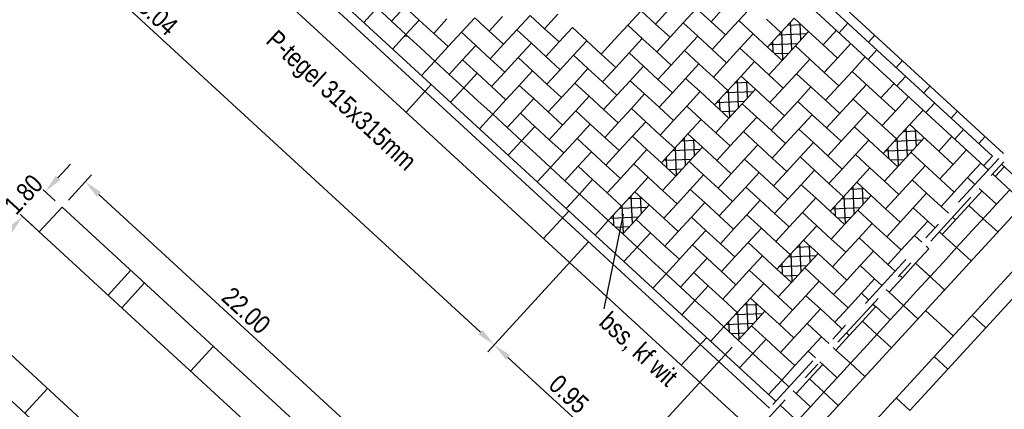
# Model space of a CAD drawing. Header units: metres. Extents: x 111546 to 149831, y 498798 to 507863.
# Tile 132 of 256: x 113053.35 to 113058.62, y 500901.14 to 500903.22. Entities that reach past the tile are written whole.
import ezdxf

# ---------------------------------------------------------------- set-up
doc = ezdxf.new("R2010")
doc.units = ezdxf.units.M
doc.linetypes.add('DASHDOT', pattern=[25.4, 12.7, -6.35, 0, -6.35])
doc.linetypes.add('HIDDEN', pattern=[9.525, 6.35, -3.175])
for name, color, linetype in [('0-aanduiding', 3, 'Continuous'), ('0-grenslijn', 3, 'DASHDOT'), ('0-maatvoering', 3, 'Continuous'), ('3-arcering witte steen', 3, 'Continuous'), ('3-boomkrans', 3, 'Continuous'), ('3-opsluiting', 2, 'Continuous'), ('3-steen', 3, 'Continuous'), ('3-verharding', 2, 'Continuous')]:
    doc.layers.add(name, color=color, linetype=linetype)
doc.layers.add('0-hulplijn', color=6, linetype='Continuous', plot=False)
doc.styles.add('Stempel', font='arial.ttf')
doc.styles.add('Zaanstad', font='ARIALN.TTF')
doc.styles.add('Zaanstad 1-200 1.8mm', font='ARIALN.TTF', dxfattribs={"height": 0.36})
doc.dimstyles.new('1-50', dxfattribs={"dimtxt": 0.1, "dimasz": 0.1, "dimexe": 0.05, "dimexo": 0.05, "dimgap": 0.025, "dimtad": 1, "dimzin": 0, "dimdsep": 46, "dimtxsty": 'Zaanstad', "dimcen": 0, "dimclrd": 256, "dimclre": 256, "dimclrt": 256, "dimadec": 0, "dimazin": 0, "dimtfac": 1, "dimtofl": 0, "dimtmove": 0, "dimatfit": 3, "dimfxl": 1, "dimtfill": 1, "dimtolj": 1, "dimtzin": 0, "dimlwd": -1, "dimlwe": -1, "dimarcsym": 0})

# ---------------------------------------------------------------- blocks, each defined once
blk = doc.blocks.new('*D622')
at = {"layer": '0-maatvoering', "transparency": 16777216}
for p, q in [((113052.6809, 500905.4406), (113052.1418, 500904.8541)), ((113052.2492, 500904.8232), (113055.8127, 500901.548)), ((113056.3916, 500902.0301), (113055.8525, 500901.4436))]:
    blk.add_line(p, q, dxfattribs=at)
for points in [[(113052.2605, 500904.8355), (113052.2379, 500904.811), (113052.1756, 500904.8909)], [(113055.824, 500901.5603), (113055.8015, 500901.5358), (113055.8864, 500901.4804)]]:
    blk.add_solid(points, dxfattribs=at)
at = {"layer": 'Defpoints', "color": 0, "transparency": 16777216}
for p in [(113052.7147, 500905.4775), (113056.4255, 500902.0669), (113055.8864, 500901.4804)]:
    blk.add_point(p, dxfattribs=at)
at = {"layer": '0-maatvoering', "transparency": 16777216, "insert": (113054.0867, 500903.2378), "char_height": 0.1, "attachment_point": 5, "rotation": 317.4144, "style": 'Zaanstad', "bg_fill": 3, "box_fill_scale": 1.1, "bg_fill_color": 9, "bg_fill_true_color": 13158600, "bg_fill_transparency": 0}
blk.add_mtext('\\A1;5.04', dxfattribs=at)
blk = doc.blocks.new('*D623')
at = {"layer": '0-maatvoering', "transparency": 16777216}
for p, q in [((113056.3916, 500902.0301), (113055.8525, 500901.4436)), ((113057.1585, 500901.468), (113056.5483, 500900.8041)), ((113055.96, 500901.4127), (113056.5085, 500900.9086))]:
    blk.add_line(p, q, dxfattribs=at)
for points in [[(113055.9713, 500901.425), (113055.9487, 500901.4004), (113055.8864, 500901.4804)], [(113056.5198, 500900.9208), (113056.4972, 500900.8963), (113056.5821, 500900.8409)]]:
    blk.add_solid(points, dxfattribs=at)
at = {"layer": 'Defpoints', "color": 0, "transparency": 16777216}
for p in [(113056.4255, 500902.0669), (113057.1923, 500901.5048), (113056.5821, 500900.8409)]:
    blk.add_point(p, dxfattribs=at)
at = {"layer": '0-maatvoering', "transparency": 16777216, "insert": (113056.2857, 500901.2166), "char_height": 0.1, "attachment_point": 5, "rotation": 317.4144, "style": 'Zaanstad', "bg_fill": 3, "box_fill_scale": 1.1, "bg_fill_color": 9, "bg_fill_true_color": 13158600, "bg_fill_transparency": 0}
blk.add_mtext('\\A1;0.95', dxfattribs=at)
blk = doc.blocks.new('*D627')
at = {"layer": '0-maatvoering', "transparency": 16777216}
for p, q in [((113053.6079, 500902.2536), (113053.7319, 500902.3885)), ((113053.7717, 500902.284), (113055.2442, 500900.9306)), ((113055.2277, 500900.7649), (113055.3517, 500900.8998))]:
    blk.add_line(p, q, dxfattribs=at)
for points in [[(113053.783, 500902.2963), (113053.7604, 500902.2718), (113053.6981, 500902.3517)], [(113055.2555, 500900.9429), (113055.233, 500900.9184), (113055.3179, 500900.863)]]:
    blk.add_solid(points, dxfattribs=at)
at = {"layer": 'Defpoints', "color": 0, "transparency": 16777216}
for p in [(113053.5741, 500902.2168), (113055.3179, 500900.863), (113055.1939, 500900.7281)]:
    blk.add_point(p, dxfattribs=at)
at = {"layer": '0-maatvoering', "transparency": 16777216, "insert": (113054.5594, 500901.6633), "char_height": 0.1, "attachment_point": 5, "rotation": 317.4144, "style": 'Zaanstad', "bg_fill": 3, "box_fill_scale": 1.1, "bg_fill_color": 9, "bg_fill_true_color": 13158600, "bg_fill_transparency": 0}
blk.add_mtext('\\A1;22.00', dxfattribs=at)
blk = doc.blocks.new('*D636')
at = {"layer": '0-maatvoering', "transparency": 16777216}
for p, q in [((113053.5523, 500902.3726), (113053.62, 500902.4463)), ((113053.5373, 500902.2506), (113053.4478, 500902.3328)), ((113053.4155, 500902.1181), (113053.326, 500902.2003)), ((113053.2952, 500902.0929), (113053.2275, 500902.0192))]:
    blk.add_line(p, q, dxfattribs=at)
for points in [[(113053.5401, 500902.3839), (113053.5646, 500902.3614), (113053.4847, 500902.299)], [(113053.2829, 500902.1041), (113053.3075, 500902.0816), (113053.3629, 500902.1665)]]:
    blk.add_solid(points, dxfattribs=at)
at = {"layer": 'Defpoints', "color": 0, "transparency": 16777216}
for p in [(113053.5741, 500902.2168), (113053.4523, 500902.0843)]:
    blk.add_point(p, dxfattribs=at)
at = {"layer": '0-maatvoering', "transparency": 16777216, "insert": (113053.3678, 500902.2842), "char_height": 0.1, "attachment_point": 5, "rotation": 47.4144, "style": 'Zaanstad', "bg_fill": 3, "box_fill_scale": 1.1, "bg_fill_color": 9, "bg_fill_true_color": 13158600, "bg_fill_transparency": 0}
blk.add_mtext('\\A1;1.80', dxfattribs=at)
at = {"layer": 'Defpoints', "color": 0, "transparency": 16777216}
blk.add_point((113053.4847, 500902.299), dxfattribs=at)

msp = doc.modelspace()

# ---------------------------------------------------------------- linework, layer by layer
at = {"layer": '0-aanduiding'}
msp.add_line((113056.4754, 500901.6731), (113056.5784, 500902.1784), dxfattribs=at)
at = {"layer": '0-grenslijn', "ltscale": 0.025}
for p, q in [((113059.083, 500903.0178), (113057.052, 500900.808)), ((113058.9344, 500902.81), (113057.075, 500900.7869))]:
    msp.add_line(p, q, dxfattribs=at)
at = {"layer": '3-arcering witte steen'}
for p, q in [((113057.458, 500903.1898), (113057.5284, 500903.1927)), ((113057.4783, 500903.0569), (113057.4721, 500903.2052)), ((113057.5262, 500903.109), (113057.5225, 500903.1981)), ((113057.4102, 500903.1378), (113057.5584, 500903.144)), ((113057.4305, 500903.0049), (113057.4243, 500903.1531)), ((113057.3623, 500903.0857), (113057.5105, 500903.0919)), ((113057.3787, 500903.0449), (113057.3764, 500903.1011)), ((113057.3879, 500903.0368), (113057.4627, 500903.0399)), ((113057.1738, 500902.8805), (113057.2441, 500902.8835)), ((113057.1941, 500902.7476), (113057.1878, 500902.896)), ((113057.242, 500902.7998), (113057.2383, 500902.8889)), ((113057.126, 500902.8286), (113057.2742, 500902.8348)), ((113057.1463, 500902.6956), (113057.1401, 500902.8439)), ((113057.0781, 500902.7764), (113057.2263, 500902.7827)), ((113057.0945, 500902.7356), (113057.0922, 500902.7919)), ((113057.1037, 500902.7275), (113057.1785, 500902.7307)), ((113058.0765, 500902.6213), (113058.1468, 500902.6243)), ((113058.0968, 500902.4884), (113058.0905, 500902.6368)), ((113058.1447, 500902.5406), (113058.1409, 500902.6297)), ((113056.8896, 500902.5713), (113056.9599, 500902.5743)), ((113056.9099, 500902.4384), (113056.9036, 500902.5868)), ((113056.9578, 500902.4905), (113056.954, 500902.5797)), ((113058.0287, 500902.5694), (113058.1769, 500902.5756)), ((113058.049, 500902.4365), (113058.0428, 500902.5847)), ((113056.8418, 500902.5193), (113056.99, 500902.5256)), ((113056.8621, 500902.3864), (113056.8559, 500902.5346)), ((113057.9808, 500902.5172), (113058.129, 500902.5235)), ((113057.9972, 500902.4765), (113057.9948, 500902.5327)), ((113056.7939, 500902.4672), (113056.9421, 500902.4734)), ((113056.8103, 500902.4264), (113056.808, 500902.4827)), ((113058.0063, 500902.4683), (113058.0812, 500902.4715)), ((113056.8194, 500902.4183), (113056.8943, 500902.4215)), ((113057.7922, 500902.3121), (113057.8626, 500902.3151)), ((113057.8126, 500902.1792), (113057.8063, 500902.3276)), ((113057.8605, 500902.2313), (113057.8567, 500902.3205)), ((113056.6054, 500902.2621), (113056.6757, 500902.265)), ((113056.6257, 500902.1292), (113056.6194, 500902.2775)), ((113056.6736, 500902.1813), (113056.6698, 500902.2705)), ((113057.7445, 500902.2601), (113057.8927, 500902.2664)), ((113057.7648, 500902.1272), (113057.7585, 500902.2754)), ((113056.5576, 500902.2101), (113056.7058, 500902.2163)), ((113056.5779, 500902.0772), (113056.5717, 500902.2254)), ((113057.6966, 500902.208), (113057.8448, 500902.2143)), ((113057.713, 500902.1672), (113057.7106, 500902.2235)), ((113056.5097, 500902.158), (113056.6579, 500902.1642)), ((113056.5261, 500902.1172), (113056.5237, 500902.1734)), ((113057.7221, 500902.1591), (113057.797, 500902.1623)), ((113056.5352, 500902.1091), (113056.6101, 500902.1122)), ((113057.508, 500902.0029), (113057.5784, 500902.0058)), ((113057.5284, 500901.87), (113057.5221, 500902.0183)), ((113057.5763, 500901.9221), (113057.5725, 500902.0113)), ((113057.4603, 500901.9509), (113057.6085, 500901.9572)), ((113057.4806, 500901.818), (113057.4743, 500901.9662)), ((113057.4123, 500901.8988), (113057.5606, 500901.905)), ((113057.4288, 500901.858), (113057.4264, 500901.9142)), ((113057.4379, 500901.8499), (113057.5128, 500901.853)), ((113057.2441, 500901.5607), (113057.2379, 500901.7091)), ((113057.1964, 500901.5088), (113057.1901, 500901.657)), ((113057.2238, 500901.6936), (113057.2942, 500901.6966)), ((113057.2921, 500901.6129), (113057.2883, 500901.702)), ((113057.1446, 500901.5488), (113057.1422, 500901.605)), ((113057.176, 500901.6417), (113057.3243, 500901.6479)), ((113057.1281, 500901.5895), (113057.2764, 500901.5958)), ((113057.1537, 500901.5407), (113057.2286, 500901.5438))]:
    msp.add_line(p, q, dxfattribs=at)
at = {"layer": '3-boomkrans'}
for p, q in [((113058.1105, 500901.1295), (113058.7195, 500901.7921)), ((113058.5165, 500901.5712), (113058.4429, 500901.6389)), ((113058.3135, 500901.3503), (113058.2399, 500901.418)), ((113058.1105, 500901.1295), (113058.0369, 500901.1971))]:
    msp.add_line(p, q, dxfattribs=at)
at = {"layer": '3-opsluiting'}
for p, q in [((113051.566, 500906.5332), (113057.3923, 500901.1783)), ((113051.4307, 500906.3859), (113057.257, 500901.031)), ((113052.4972, 500905.6094), (113057.3585, 500901.1415)), ((113055.4144, 500902.7246), (113055.5497, 500902.8718)), ((113058.8031, 500902.3264), (113057.5851, 500901.0011)), ((113056.1506, 500902.0479), (113056.286, 500902.1951)), ((113058.9504, 500902.1911), (113057.7323, 500900.8658)), ((113058.1941, 500901.6638), (113058.3414, 500901.5284)), ((113056.8869, 500901.3712), (113057.0223, 500901.5184)), ((113057.4153, 500901.1572), (113059.6517, 500899.1018))]:
    msp.add_line(p, q, dxfattribs=at)
at = {"layer": '3-steen'}
for p, q in [((113053.8515, 500906.7144), (113058.5292, 500902.4152)), ((113055.408, 500903.2873), (113055.3369, 500903.21)), ((113055.408, 500903.2873), (113055.4853, 500903.2163)), ((113057.2656, 500903.2914), (113057.1945, 500903.214)), ((113055.2596, 500903.2811), (113055.1885, 500903.2038)), ((113055.2596, 500903.2811), (113055.3369, 500903.21)), ((113055.9303, 500903.2351), (113055.8593, 500903.1577)), ((113056.0787, 500903.2413), (113056.0077, 500903.164)), ((113056.0787, 500903.2413), (113056.156, 500903.1703)), ((113056.2271, 500903.2476), (113056.156, 500903.1703)), ((113056.6721, 500903.2663), (113056.6011, 500903.189)), ((113056.6721, 500903.2663), (113056.7495, 500903.1953)), ((113056.8205, 500903.2726), (113056.7495, 500903.1953)), ((113056.9689, 500903.2788), (113056.8978, 500903.2015)), ((113056.9689, 500903.2788), (113057.0462, 500903.2078)), ((113057.1172, 500903.2851), (113057.0462, 500903.2078)), ((113055.4142, 500903.139), (113055.3369, 500903.21)), ((113055.4853, 500903.2163), (113055.4142, 500903.139)), ((113055.4853, 500903.2163), (113055.5626, 500903.1452)), ((113055.6336, 500903.2225), (113055.5626, 500903.1452)), ((113055.782, 500903.2288), (113055.7109, 500903.1515)), ((113055.782, 500903.2288), (113055.8593, 500903.1577)), ((113056.6011, 500903.189), (113056.53, 500903.1117)), ((113056.6011, 500903.189), (113056.6784, 500903.118)), ((113056.7495, 500903.1953), (113056.8268, 500903.1242)), ((113056.8978, 500903.2015), (113056.8268, 500903.1242)), ((113056.8978, 500903.2015), (113056.9751, 500903.1305)), ((113057.0462, 500903.2078), (113057.1235, 500903.1367)), ((113057.1945, 500903.214), (113057.1235, 500903.1367)), ((113057.1945, 500903.214), (113057.2718, 500903.143)), ((113057.3429, 500903.2203), (113057.4202, 500903.1492)), ((113057.4913, 500903.2266), (113057.4202, 500903.1492)), ((113057.4913, 500903.2266), (113057.5686, 500903.1555)), ((113057.779, 500903.1998), (113057.7317, 500903.1482)), ((113055.4142, 500903.139), (113055.3432, 500903.0617)), ((113055.407, 500903.131), (113055.4226, 500903.1317)), ((113055.4142, 500903.139), (113055.4915, 500903.0679)), ((113055.5626, 500903.1452), (113055.6399, 500903.0742)), ((113055.7109, 500903.1515), (113055.6399, 500903.0742)), ((113055.7109, 500903.1515), (113055.7882, 500903.0804)), ((113055.8593, 500903.1577), (113055.9366, 500903.0867)), ((113056.0077, 500903.164), (113055.9366, 500903.0867)), ((113056.0077, 500903.164), (113056.085, 500903.0929)), ((113056.156, 500903.1703), (113056.2333, 500903.0992)), ((113056.3044, 500903.1765), (113056.2333, 500903.0992)), ((113056.3044, 500903.1765), (113056.3817, 500903.1055)), ((113056.9751, 500903.1305), (113056.9041, 500903.0532)), ((113056.9751, 500903.1305), (113057.0524, 500903.0594)), ((113057.1235, 500903.1367), (113057.0524, 500903.0594)), ((113057.2718, 500903.143), (113057.2008, 500903.0657)), ((113057.2718, 500903.143), (113057.3492, 500903.0719)), ((113057.4202, 500903.1492), (113057.3492, 500903.0719)), ((113057.5686, 500903.1555), (113057.4975, 500903.0782)), ((113057.5686, 500903.1555), (113057.6459, 500903.0845)), ((113057.7169, 500903.1618), (113057.6459, 500903.0845)), ((113057.9233, 500903.1351), (113057.8895, 500903.0983)), ((113055.7882, 500903.0804), (113055.7172, 500903.0031)), ((113055.7882, 500903.0804), (113055.8655, 500903.0094)), ((113055.9366, 500903.0867), (113055.8655, 500903.0094)), ((113056.085, 500903.0929), (113056.0139, 500903.0156)), ((113056.085, 500903.0929), (113056.1623, 500903.0219)), ((113056.2333, 500903.0992), (113056.1623, 500903.0219)), ((113056.3817, 500903.1055), (113056.3106, 500903.0282)), ((113056.3817, 500903.1055), (113056.459, 500903.0344)), ((113056.53, 500903.1117), (113056.459, 500903.0344)), ((113056.6784, 500903.118), (113056.6074, 500903.0407)), ((113056.6784, 500903.118), (113056.7557, 500903.0469)), ((113056.8268, 500903.1242), (113056.7557, 500903.0469)), ((113057.4975, 500903.0782), (113057.4265, 500903.0009)), ((113057.4975, 500903.0782), (113057.5748, 500903.0071)), ((113057.6459, 500903.0845), (113057.7232, 500903.0134)), ((113057.7942, 500903.0907), (113057.7232, 500903.0134)), ((113055.4915, 500903.0679), (113055.5688, 500902.9969)), ((113055.6399, 500903.0742), (113055.5688, 500902.9969)), ((113056.3106, 500903.0282), (113056.2396, 500902.9508)), ((113056.3106, 500903.0282), (113056.3879, 500902.9571)), ((113056.459, 500903.0344), (113056.5363, 500902.9634)), ((113056.6074, 500903.0407), (113056.5363, 500902.9634)), ((113056.6074, 500903.0407), (113056.6847, 500902.9696)), ((113056.7557, 500903.0469), (113056.833, 500902.9759)), ((113056.9041, 500903.0532), (113056.833, 500902.9759)), ((113056.9041, 500903.0532), (113056.9814, 500902.9821)), ((113057.0524, 500903.0594), (113057.1297, 500902.9884)), ((113057.2008, 500903.0657), (113057.1297, 500902.9884)), ((113057.2008, 500903.0657), (113057.2781, 500902.9946)), ((113057.3492, 500903.0719), (113057.4265, 500903.0009)), ((113057.9336, 500903.0577), (113057.8863, 500903.0061)), ((113055.5688, 500902.9969), (113055.4978, 500902.9196)), ((113055.5688, 500902.9969), (113055.6461, 500902.9258)), ((113055.7172, 500903.0031), (113055.6461, 500902.9258)), ((113055.7172, 500903.0031), (113055.7945, 500902.9321)), ((113055.8655, 500903.0094), (113055.9429, 500902.9383)), ((113056.0139, 500903.0156), (113055.9429, 500902.9383)), ((113056.0139, 500903.0156), (113056.0912, 500902.9446)), ((113056.1623, 500903.0219), (113056.2396, 500902.9508)), ((113056.833, 500902.9759), (113056.762, 500902.8986)), ((113056.9814, 500902.9821), (113056.9103, 500902.9048)), ((113056.9814, 500902.9821), (113057.0587, 500902.9111)), ((113057.1297, 500902.9884), (113057.0587, 500902.9111)), ((113057.2781, 500902.9946), (113057.207, 500902.9173)), ((113057.2781, 500902.9946), (113057.3554, 500902.9236)), ((113057.4265, 500903.0009), (113057.3554, 500902.9236)), ((113057.5748, 500903.0071), (113057.5038, 500902.9298)), ((113057.5748, 500903.0071), (113057.6521, 500902.9361)), ((113057.7232, 500903.0134), (113057.6521, 500902.9361)), ((113057.8715, 500903.0197), (113057.8005, 500902.9423)), ((113058.0705, 500902.9997), (113058.0367, 500902.9629)), ((113055.7234, 500902.8548), (113055.6461, 500902.9258)), ((113055.7945, 500902.9321), (113055.7234, 500902.8548)), ((113055.7945, 500902.9321), (113055.8718, 500902.861)), ((113055.9429, 500902.9383), (113055.8718, 500902.861)), ((113056.0912, 500902.9446), (113056.0202, 500902.8673)), ((113056.0912, 500902.9446), (113056.1685, 500902.8735)), ((113056.2396, 500902.9508), (113056.1685, 500902.8735)), ((113056.3879, 500902.9571), (113056.3169, 500902.8798)), ((113056.3879, 500902.9571), (113056.4652, 500902.886)), ((113056.5363, 500902.9634), (113056.4652, 500902.886)), ((113056.6847, 500902.9696), (113056.6136, 500902.8923)), ((113056.6847, 500902.9696), (113056.762, 500902.8986)), ((113057.3554, 500902.9236), (113057.4327, 500902.8525)), ((113057.5038, 500902.9298), (113057.4327, 500902.8525)), ((113057.5038, 500902.9298), (113057.5811, 500902.8588)), ((113057.6521, 500902.9361), (113057.7294, 500902.865)), ((113057.8005, 500902.9423), (113057.7294, 500902.865)), ((113057.8005, 500902.9423), (113057.9551, 500902.8002)), ((113056.0202, 500902.8673), (113055.9491, 500902.79)), ((113056.0202, 500902.8673), (113056.0975, 500902.7962)), ((113056.1685, 500902.8735), (113056.2458, 500902.8025)), ((113056.3169, 500902.8798), (113056.2458, 500902.8025)), ((113056.3169, 500902.8798), (113056.3942, 500902.8087)), ((113056.4652, 500902.886), (113056.5426, 500902.815)), ((113056.6136, 500902.8923), (113056.5426, 500902.815)), ((113056.6136, 500902.8923), (113056.6909, 500902.8212)), ((113056.762, 500902.8986), (113056.8393, 500902.8275)), ((113056.9103, 500902.9048), (113056.8393, 500902.8275)), ((113056.9103, 500902.9048), (113056.9876, 500902.8338)), ((113057.0587, 500902.9111), (113057.136, 500902.84)), ((113057.207, 500902.9173), (113057.136, 500902.84)), ((113057.207, 500902.9173), (113057.2844, 500902.8463)), ((113057.8778, 500902.8713), (113057.6646, 500902.6394)), ((113058.0262, 500902.8775), (113057.9551, 500902.8002)), ((113058.0883, 500902.9156), (113058.0409, 500902.864)), ((113055.7234, 500902.8548), (113055.6524, 500902.7775)), ((113055.7234, 500902.8548), (113055.8008, 500902.7837)), ((113055.8718, 500902.861), (113055.9491, 500902.79)), ((113056.5426, 500902.815), (113056.4715, 500902.7377)), ((113056.6909, 500902.8212), (113056.6199, 500902.7439)), ((113056.6909, 500902.8212), (113056.7682, 500902.7502)), ((113056.8393, 500902.8275), (113056.7682, 500902.7502)), ((113056.9876, 500902.8338), (113056.9166, 500902.7565)), ((113056.9876, 500902.8338), (113057.0649, 500902.7627)), ((113057.136, 500902.84), (113057.0649, 500902.7627)), ((113057.2844, 500902.8463), (113057.2133, 500902.769)), ((113057.2844, 500902.8463), (113057.3617, 500902.7752)), ((113057.4327, 500902.8525), (113057.3617, 500902.7752)), ((113057.5811, 500902.8588), (113057.51, 500902.7815)), ((113057.5811, 500902.8588), (113057.6584, 500902.7877)), ((113057.7294, 500902.865), (113057.6584, 500902.7877)), ((113058.2178, 500902.8644), (113058.184, 500902.8276)), ((113055.8008, 500902.7837), (113055.8781, 500902.7127)), ((113055.9491, 500902.79), (113055.8781, 500902.7127)), ((113056.0975, 500902.7962), (113056.0264, 500902.7189)), ((113056.0975, 500902.7962), (113056.1748, 500902.7252)), ((113056.2458, 500902.8025), (113056.1748, 500902.7252)), ((113056.3942, 500902.8087), (113056.3231, 500902.7314)), ((113056.3942, 500902.8087), (113056.4715, 500902.7377)), ((113057.0649, 500902.7627), (113057.1423, 500902.6917)), ((113057.2133, 500902.769), (113057.1423, 500902.6917)), ((113057.2133, 500902.769), (113057.2906, 500902.6979)), ((113057.3617, 500902.7752), (113057.439, 500902.7042)), ((113057.51, 500902.7815), (113057.439, 500902.7042)), ((113057.51, 500902.7815), (113057.5873, 500902.7104)), ((113057.6584, 500902.7877), (113057.7357, 500902.7167)), ((113057.8067, 500902.794), (113058.0387, 500902.5808)), ((113057.9551, 500902.8002), (113058.0324, 500902.7292)), ((113058.1035, 500902.8065), (113058.0324, 500902.7292)), ((113058.2429, 500902.7734), (113058.1955, 500902.7219)), ((113055.8781, 500902.7127), (113055.807, 500902.6354)), ((113055.8781, 500902.7127), (113055.9554, 500902.6416)), ((113056.0264, 500902.7189), (113055.9554, 500902.6416)), ((113056.0264, 500902.7189), (113056.1037, 500902.6479)), ((113056.1748, 500902.7252), (113056.2521, 500902.6541)), ((113056.3231, 500902.7314), (113056.2521, 500902.6541)), ((113056.3231, 500902.7314), (113056.4004, 500902.6604)), ((113056.4715, 500902.7377), (113056.5488, 500902.6666)), ((113056.6199, 500902.7439), (113056.5488, 500902.6666)), ((113056.6199, 500902.7439), (113056.6972, 500902.6729)), ((113056.7682, 500902.7502), (113056.8455, 500902.6791)), ((113056.9166, 500902.7565), (113056.8455, 500902.6791)), ((113056.9166, 500902.7565), (113056.9939, 500902.6854)), ((113057.5873, 500902.7104), (113057.5163, 500902.6331)), ((113057.5873, 500902.7104), (113057.6646, 500902.6394)), ((113057.8841, 500902.7229), (113057.7419, 500902.5683)), ((113058.0324, 500902.7292), (113057.9614, 500902.6519)), ((113058.1808, 500902.7354), (113058.1097, 500902.6581)), ((113058.3651, 500902.7291), (113058.3312, 500902.6922)), ((113056.4004, 500902.6604), (113056.3294, 500902.5831)), ((113056.4004, 500902.6604), (113056.4778, 500902.5893)), ((113056.5488, 500902.6666), (113056.4778, 500902.5893)), ((113056.6972, 500902.6729), (113056.6261, 500902.5956)), ((113056.6972, 500902.6729), (113056.7745, 500902.6018)), ((113056.8455, 500902.6791), (113056.7745, 500902.6018)), ((113056.9939, 500902.6854), (113056.9228, 500902.6081)), ((113056.9939, 500902.6854), (113057.0712, 500902.6143)), ((113057.1423, 500902.6917), (113057.0712, 500902.6143)), ((113057.2906, 500902.6979), (113057.2196, 500902.6206)), ((113057.2906, 500902.6979), (113057.3679, 500902.6269)), ((113057.439, 500902.7042), (113057.3679, 500902.6269)), ((113058.1097, 500902.6581), (113058.0387, 500902.5808)), ((113058.1097, 500902.6581), (113058.2643, 500902.516)), ((113056.0327, 500902.5706), (113055.9554, 500902.6416)), ((113056.1037, 500902.6479), (113056.0327, 500902.5706)), ((113056.1037, 500902.6479), (113056.181, 500902.5768)), ((113056.2521, 500902.6541), (113056.181, 500902.5768)), ((113056.9228, 500902.6081), (113056.8518, 500902.5308)), ((113056.9228, 500902.6081), (113057.0001, 500902.537)), ((113057.0712, 500902.6143), (113057.1485, 500902.5433)), ((113057.2196, 500902.6206), (113057.1485, 500902.5433)), ((113057.2196, 500902.6206), (113057.2969, 500902.5496)), ((113057.3679, 500902.6269), (113057.4452, 500902.5558)), ((113057.5163, 500902.6331), (113057.4452, 500902.5558)), ((113057.5163, 500902.6331), (113057.5936, 500902.5621)), ((113057.6646, 500902.6394), (113057.7419, 500902.5683)), ((113057.813, 500902.6456), (113057.8903, 500902.5746)), ((113058.3975, 500902.6313), (113058.3501, 500902.5798)), ((113056.0327, 500902.5706), (113055.9616, 500902.4933)), ((113056.0327, 500902.5706), (113056.11, 500902.4995)), ((113056.181, 500902.5768), (113056.2583, 500902.5058)), ((113056.3294, 500902.5831), (113056.2583, 500902.5058)), ((113056.3294, 500902.5831), (113056.4067, 500902.512)), ((113056.4778, 500902.5893), (113056.5551, 500902.5183)), ((113056.6261, 500902.5956), (113056.5551, 500902.5183)), ((113056.6261, 500902.5956), (113056.7034, 500902.5245)), ((113056.7745, 500902.6018), (113056.8518, 500902.5308)), ((113057.2969, 500902.5496), (113057.2258, 500902.4722)), ((113057.2969, 500902.5496), (113057.3742, 500902.4785)), ((113057.4452, 500902.5558), (113057.3742, 500902.4785)), ((113057.5936, 500902.5621), (113057.5225, 500902.4848)), ((113057.5936, 500902.5621), (113057.6709, 500902.491)), ((113057.7419, 500902.5683), (113057.6709, 500902.491)), ((113057.8903, 500902.5746), (113057.8193, 500902.4973)), ((113057.8903, 500902.5746), (113057.9676, 500902.5035)), ((113058.0387, 500902.5808), (113057.9676, 500902.5035)), ((113058.187, 500902.5871), (113057.9739, 500902.3552)), ((113058.3354, 500902.5933), (113058.2643, 500902.516)), ((113058.5123, 500902.5937), (113058.4785, 500902.5569)), ((113056.11, 500902.4995), (113056.1873, 500902.4285)), ((113056.2583, 500902.5058), (113056.1873, 500902.4285)), ((113056.4067, 500902.512), (113056.3357, 500902.4347)), ((113056.4067, 500902.512), (113056.484, 500902.441)), ((113056.5551, 500902.5183), (113056.484, 500902.441)), ((113056.7034, 500902.5245), (113056.6324, 500902.4472)), ((113056.7034, 500902.5245), (113056.7807, 500902.4535)), ((113056.8518, 500902.5308), (113056.7807, 500902.4535)), ((113057.0001, 500902.537), (113056.9291, 500902.4597)), ((113057.0001, 500902.537), (113057.0775, 500902.466)), ((113057.1485, 500902.5433), (113057.0775, 500902.466)), ((113057.8193, 500902.4973), (113057.7482, 500902.42)), ((113057.8193, 500902.4973), (113057.8966, 500902.4262)), ((113057.9676, 500902.5035), (113058.0449, 500902.4325)), ((113058.116, 500902.5098), (113058.3479, 500902.2966)), ((113058.2643, 500902.516), (113058.3416, 500902.445)), ((113058.4127, 500902.5223), (113058.3416, 500902.445)), ((113056.6324, 500902.4472), (113056.5613, 500902.3699)), ((113056.6324, 500902.4472), (113056.7097, 500902.3762)), ((113056.7807, 500902.4535), (113056.858, 500902.3824)), ((113056.9291, 500902.4597), (113056.858, 500902.3824)), ((113056.9291, 500902.4597), (113057.0064, 500902.3887)), ((113057.0775, 500902.466), (113057.1548, 500902.3949)), ((113057.2258, 500902.4722), (113057.1548, 500902.3949)), ((113057.2258, 500902.4722), (113057.3031, 500902.4012)), ((113057.3742, 500902.4785), (113057.4515, 500902.4074)), ((113057.5225, 500902.4848), (113057.4515, 500902.4074)), ((113057.5225, 500902.4848), (113057.5998, 500902.4137)), ((113057.6709, 500902.491), (113057.7482, 500902.42)), ((113058.3416, 500902.445), (113058.2706, 500902.3677)), ((113058.49, 500902.4512), (113058.419, 500902.3739)), ((113058.5521, 500902.4892), (113058.5047, 500902.4377)), ((113058.5995, 500902.4456), (113058.7693, 500902.2896)), ((113056.1873, 500902.4285), (113056.1162, 500902.3511)), ((113056.1873, 500902.4285), (113056.2646, 500902.3574)), ((113056.3357, 500902.4347), (113056.2646, 500902.3574)), ((113056.3357, 500902.4347), (113056.413, 500902.3637)), ((113056.484, 500902.441), (113056.5613, 500902.3699)), ((113057.1548, 500902.3949), (113057.0837, 500902.3176)), ((113057.3031, 500902.4012), (113057.2321, 500902.3239)), ((113057.3031, 500902.4012), (113057.3804, 500902.3301)), ((113057.4515, 500902.4074), (113057.3804, 500902.3301)), ((113057.5998, 500902.4137), (113057.5288, 500902.3364)), ((113057.5998, 500902.4137), (113057.6772, 500902.3426)), ((113057.7482, 500902.42), (113057.6772, 500902.3426)), ((113057.8966, 500902.4262), (113057.8255, 500902.3489)), ((113057.8966, 500902.4262), (113057.9739, 500902.3552)), ((113058.1933, 500902.4387), (113058.0512, 500902.2841)), ((113058.5522, 500902.3941), (113058.7219, 500902.2381)), ((113058.6147, 500902.4317), (113058.5673, 500902.3802)), ((113056.3419, 500902.2863), (113056.2646, 500902.3574)), ((113056.413, 500902.3637), (113056.3419, 500902.2863)), ((113056.413, 500902.3637), (113056.4903, 500902.2926)), ((113056.5613, 500902.3699), (113056.4903, 500902.2926)), ((113056.7097, 500902.3762), (113056.6386, 500902.2989)), ((113056.7097, 500902.3762), (113056.787, 500902.3051)), ((113056.858, 500902.3824), (113056.787, 500902.3051)), ((113057.0064, 500902.3887), (113056.9353, 500902.3114)), ((113057.0064, 500902.3887), (113057.0837, 500902.3176)), ((113057.6772, 500902.3426), (113057.7545, 500902.2716)), ((113057.8255, 500902.3489), (113057.7545, 500902.2716)), ((113057.8255, 500902.3489), (113057.9028, 500902.2779)), ((113057.9739, 500902.3552), (113058.0512, 500902.2841)), ((113058.1222, 500902.3614), (113058.1995, 500902.2904)), ((113058.419, 500902.3739), (113058.3479, 500902.2966)), ((113058.419, 500902.3739), (113058.4581, 500902.3379)), ((113056.3419, 500902.2863), (113056.2709, 500902.209)), ((113056.3419, 500902.2863), (113056.4192, 500902.2153)), ((113056.4903, 500902.2926), (113056.5676, 500902.2216)), ((113056.6386, 500902.2989), (113056.5676, 500902.2216)), ((113056.6386, 500902.2989), (113056.7159, 500902.2278)), ((113056.787, 500902.3051), (113056.8643, 500902.2341)), ((113056.9353, 500902.3114), (113056.8643, 500902.2341)), ((113056.9353, 500902.3114), (113057.0127, 500902.2403)), ((113057.0837, 500902.3176), (113057.161, 500902.2466)), ((113057.2321, 500902.3239), (113057.161, 500902.2466)), ((113057.2321, 500902.3239), (113057.3094, 500902.2528)), ((113057.3804, 500902.3301), (113057.4577, 500902.2591)), ((113057.5288, 500902.3364), (113057.4577, 500902.2591)), ((113057.5288, 500902.3364), (113057.6061, 500902.2653)), ((113058.1995, 500902.2904), (113058.1285, 500902.2131)), ((113058.1995, 500902.2904), (113058.2768, 500902.2193)), ((113058.3479, 500902.2966), (113058.2768, 500902.2193)), ((113058.4963, 500902.3029), (113058.2831, 500902.0709)), ((113058.4811, 500902.3168), (113058.5736, 500902.2318)), ((113058.5736, 500902.2318), (113058.6446, 500902.3091)), ((113056.8643, 500902.2341), (113056.7932, 500902.1568)), ((113057.0127, 500902.2403), (113056.9416, 500902.163)), ((113057.0127, 500902.2403), (113057.09, 500902.1693)), ((113057.161, 500902.2466), (113057.09, 500902.1693)), ((113057.3094, 500902.2528), (113057.2383, 500902.1755)), ((113057.3094, 500902.2528), (113057.3867, 500902.1818)), ((113057.4577, 500902.2591), (113057.3867, 500902.1818)), ((113057.6061, 500902.2653), (113057.535, 500902.188)), ((113057.6061, 500902.2653), (113057.6834, 500902.1943)), ((113057.7545, 500902.2716), (113057.6834, 500902.1943)), ((113057.9028, 500902.2779), (113057.8318, 500902.2005)), ((113057.9028, 500902.2779), (113057.9801, 500902.2068)), ((113058.0512, 500902.2841), (113057.9801, 500902.2068)), ((113056.4192, 500902.2153), (113056.4965, 500902.1442)), ((113056.5676, 500902.2216), (113056.4965, 500902.1442)), ((113056.7159, 500902.2278), (113056.6449, 500902.1505)), ((113056.7159, 500902.2278), (113056.7932, 500902.1568)), ((113057.3867, 500902.1818), (113057.464, 500902.1107)), ((113057.535, 500902.188), (113057.464, 500902.1107)), ((113057.535, 500902.188), (113057.6124, 500902.117)), ((113057.6834, 500902.1943), (113057.7607, 500902.1232)), ((113057.8318, 500902.2005), (113057.7607, 500902.1232)), ((113057.8318, 500902.2005), (113057.9091, 500902.1295)), ((113057.9801, 500902.2068), (113058.0574, 500902.1357)), ((113058.1285, 500902.2131), (113058.0574, 500902.1357)), ((113058.1285, 500902.2131), (113058.2058, 500902.142)), ((113058.2768, 500902.2193), (113058.316, 500902.1833)), ((113058.5736, 500902.2318), (113058.3604, 500901.9999)), ((113058.5025, 500902.1545), (113058.4252, 500902.2256)), ((113056.4965, 500902.1442), (113056.4255, 500902.0669)), ((113056.4965, 500902.1442), (113056.5738, 500902.0732)), ((113056.6449, 500902.1505), (113056.5738, 500902.0732)), ((113056.6449, 500902.1505), (113056.7222, 500902.0794)), ((113056.7932, 500902.1568), (113056.8706, 500902.0857)), ((113056.9416, 500902.163), (113056.8706, 500902.0857)), ((113056.9416, 500902.163), (113057.0189, 500902.092)), ((113057.09, 500902.1693), (113057.1673, 500902.0982)), ((113057.2383, 500902.1755), (113057.1673, 500902.0982)), ((113057.2383, 500902.1755), (113057.3156, 500902.1045)), ((113057.9091, 500902.1295), (113057.838, 500902.0522)), ((113057.9091, 500902.1295), (113057.9864, 500902.0584)), ((113058.0574, 500902.1357), (113057.9864, 500902.0584)), ((113058.2058, 500902.142), (113058.1347, 500902.0647)), ((113058.2058, 500902.142), (113058.245, 500902.106)), ((113058.339, 500902.1622), (113058.3542, 500902.1483)), ((113058.5025, 500902.1545), (113058.5798, 500902.0835)), ((113056.7222, 500902.0794), (113056.6511, 500902.0021)), ((113056.7222, 500902.0794), (113056.7995, 500902.0084)), ((113056.8706, 500902.0857), (113056.7995, 500902.0084)), ((113057.0189, 500902.092), (113056.9479, 500902.0146)), ((113057.0189, 500902.092), (113057.0962, 500902.0209)), ((113057.1673, 500902.0982), (113057.0962, 500902.0209)), ((113057.3156, 500902.1045), (113057.2446, 500902.0272)), ((113057.3156, 500902.1045), (113057.3929, 500902.0334)), ((113057.464, 500902.1107), (113057.3929, 500902.0334)), ((113057.6124, 500902.117), (113057.5413, 500902.0397)), ((113057.6124, 500902.117), (113057.6897, 500902.0459)), ((113057.7607, 500902.1232), (113057.6897, 500902.0459)), ((113058.268, 500902.0849), (113058.2831, 500902.0709)), ((113056.6511, 500902.0021), (113056.5738, 500902.0732)), ((113057.2446, 500902.0272), (113057.1735, 500901.9499)), ((113057.2446, 500902.0272), (113057.3219, 500901.9561)), ((113057.3929, 500902.0334), (113057.4702, 500901.9624)), ((113057.5413, 500902.0397), (113057.4702, 500901.9624)), ((113057.5413, 500902.0397), (113057.6186, 500901.9686)), ((113057.6897, 500902.0459), (113057.767, 500901.9749)), ((113057.838, 500902.0522), (113057.767, 500901.9749)), ((113057.838, 500902.0522), (113057.9153, 500901.9811)), ((113057.9864, 500902.0584), (113058.0637, 500901.9874)), ((113058.1347, 500902.0647), (113058.0637, 500901.9874)), ((113058.1347, 500902.0647), (113058.1739, 500902.0287)), ((113058.2831, 500902.0709), (113058.3604, 500901.9999)), ((113056.6511, 500902.0021), (113056.5801, 500901.9248)), ((113056.6511, 500902.0021), (113056.7284, 500901.9311)), ((113056.7995, 500902.0084), (113056.8768, 500901.9373)), ((113056.9479, 500902.0146), (113056.8768, 500901.9373)), ((113056.9479, 500902.0146), (113057.0252, 500901.9436)), ((113057.0962, 500902.0209), (113057.1735, 500901.9499)), ((113057.767, 500901.9749), (113057.6959, 500901.8976)), ((113057.9153, 500901.9811), (113057.8443, 500901.9038)), ((113057.9153, 500901.9811), (113057.9926, 500901.9101)), ((113058.0637, 500901.9874), (113057.9926, 500901.9101)), ((113058.2121, 500901.9936), (113058.141, 500901.9163)), ((113058.1969, 500902.0076), (113058.2121, 500901.9936)), ((113058.3604, 500901.9999), (113058.2894, 500901.9226)), ((113058.3604, 500901.9999), (113058.4377, 500901.9288)), ((113056.7284, 500901.9311), (113056.8058, 500901.86)), ((113056.8768, 500901.9373), (113056.8058, 500901.86)), ((113057.0252, 500901.9436), (113056.9541, 500901.8663)), ((113057.0252, 500901.9436), (113057.1025, 500901.8725)), ((113057.1735, 500901.9499), (113057.1025, 500901.8725)), ((113057.3219, 500901.9561), (113057.2508, 500901.8788)), ((113057.3219, 500901.9561), (113057.3992, 500901.8851)), ((113057.4702, 500901.9624), (113057.3992, 500901.8851)), ((113057.6186, 500901.9686), (113057.5476, 500901.8913)), ((113057.6186, 500901.9686), (113057.6959, 500901.8976)), ((113058.2894, 500901.9226), (113058.1473, 500901.768)), ((113056.9541, 500901.8663), (113056.8831, 500901.789)), ((113056.9541, 500901.8663), (113057.0314, 500901.7952)), ((113057.1025, 500901.8725), (113057.1798, 500901.8015)), ((113057.2508, 500901.8788), (113057.1798, 500901.8015)), ((113057.2508, 500901.8788), (113057.3281, 500901.8077)), ((113057.3992, 500901.8851), (113057.4765, 500901.814)), ((113057.5476, 500901.8913), (113057.4765, 500901.814)), ((113057.5476, 500901.8913), (113057.6249, 500901.8203)), ((113057.6959, 500901.8976), (113057.7732, 500901.8265)), ((113057.8443, 500901.9038), (113057.7732, 500901.8265)), ((113057.8443, 500901.9038), (113057.9216, 500901.8328)), ((113057.9926, 500901.9101), (113058.0318, 500901.8741)), ((113058.141, 500901.9163), (113058.0699, 500901.839)), ((113058.141, 500901.9163), (113058.2183, 500901.8453)), ((113058.141, 500901.9163), (113058.2956, 500901.7742)), ((113056.8058, 500901.86), (113056.7347, 500901.7827)), ((113056.8058, 500901.86), (113056.8831, 500901.789)), ((113057.4765, 500901.814), (113057.4055, 500901.7367)), ((113057.6249, 500901.8203), (113057.5538, 500901.743)), ((113057.6249, 500901.8203), (113057.7022, 500901.7492)), ((113057.7732, 500901.8265), (113057.7022, 500901.7492)), ((113057.9216, 500901.8328), (113057.8505, 500901.7555)), ((113057.9216, 500901.8328), (113057.9608, 500901.7968)), ((113058.0699, 500901.839), (113057.9989, 500901.7617)), ((113058.0548, 500901.8529), (113058.0699, 500901.839)), ((113056.9604, 500901.7179), (113056.8831, 500901.789)), ((113057.0314, 500901.7952), (113056.9604, 500901.7179)), ((113057.0314, 500901.7952), (113057.1087, 500901.7242)), ((113057.1798, 500901.8015), (113057.1087, 500901.7242)), ((113057.3281, 500901.8077), (113057.2571, 500901.7304)), ((113057.3281, 500901.8077), (113057.4055, 500901.7367)), ((113057.9837, 500901.7756), (113057.9989, 500901.7617)), ((113057.9989, 500901.7617), (113058.0762, 500901.6907)), ((113058.1473, 500901.768), (113058.0762, 500901.6907)), ((113056.9604, 500901.7179), (113056.8893, 500901.6406)), ((113056.9604, 500901.7179), (113057.0377, 500901.6469)), ((113057.1087, 500901.7242), (113057.186, 500901.6531)), ((113057.2571, 500901.7304), (113057.186, 500901.6531)), ((113057.2571, 500901.7304), (113057.3344, 500901.6594)), ((113057.4055, 500901.7367), (113057.4828, 500901.6656)), ((113057.5538, 500901.743), (113057.4828, 500901.6656)), ((113057.5538, 500901.743), (113057.6311, 500901.6719)), ((113057.7022, 500901.7492), (113057.7795, 500901.6782)), ((113057.8505, 500901.7555), (113057.7795, 500901.6782)), ((113057.8505, 500901.7555), (113057.8897, 500901.7194)), ((113057.3344, 500901.6594), (113057.2633, 500901.5821)), ((113057.3344, 500901.6594), (113057.4117, 500901.5883)), ((113057.4828, 500901.6656), (113057.4117, 500901.5883)), ((113057.6311, 500901.6719), (113057.5601, 500901.5946)), ((113057.6311, 500901.6719), (113057.7084, 500901.6008)), ((113057.7795, 500901.6782), (113057.7084, 500901.6008)), ((113057.9278, 500901.6844), (113057.8568, 500901.6071)), ((113057.9127, 500901.6983), (113057.9278, 500901.6844)), ((113057.9278, 500901.6844), (113058.0052, 500901.6134)), ((113058.0762, 500901.6907), (113058.0052, 500901.6134)), ((113058.0762, 500901.6907), (113058.1535, 500901.6196)), ((113057.0377, 500901.6469), (113057.115, 500901.5758)), ((113057.186, 500901.6531), (113057.115, 500901.5758)), ((113057.8568, 500901.6071), (113057.7857, 500901.5298)), ((113057.8568, 500901.6071), (113057.9341, 500901.536)), ((113057.863, 500901.4587), (113058.0052, 500901.6134)), ((113057.115, 500901.5758), (113057.0439, 500901.4985)), ((113057.115, 500901.5758), (113057.1923, 500901.5048)), ((113057.2633, 500901.5821), (113057.1923, 500901.5048)), ((113057.2633, 500901.5821), (113057.3407, 500901.511)), ((113057.4117, 500901.5883), (113057.489, 500901.5173)), ((113057.5601, 500901.5946), (113057.489, 500901.5173)), ((113057.5601, 500901.5946), (113057.6374, 500901.5235)), ((113057.7084, 500901.6008), (113057.7476, 500901.5648)), ((113057.2696, 500901.4337), (113057.1923, 500901.5048)), ((113057.3407, 500901.511), (113057.2696, 500901.4337)), ((113057.3407, 500901.511), (113057.418, 500901.44)), ((113057.489, 500901.5173), (113057.418, 500901.44)), ((113057.6374, 500901.5235), (113057.5663, 500901.4462)), ((113057.6374, 500901.5235), (113057.6766, 500901.4875)), ((113057.7857, 500901.5298), (113057.7147, 500901.4525)), ((113057.7706, 500901.5437), (113057.7857, 500901.5298)), ((113057.9341, 500901.536), (113058.0114, 500901.465)), ((113057.5663, 500901.4462), (113057.4953, 500901.3689)), ((113057.5663, 500901.4462), (113057.6055, 500901.4102)), ((113057.6995, 500901.4664), (113057.7147, 500901.4525)), ((113057.7147, 500901.4525), (113057.792, 500901.3814)), ((113057.792, 500901.3814), (113057.863, 500901.4587)), ((113057.2696, 500901.4337), (113057.1985, 500901.3564)), ((113057.2696, 500901.4337), (113057.3469, 500901.3627)), ((113057.418, 500901.44), (113057.4953, 500901.3689)), ((113057.3469, 500901.3627), (113057.4242, 500901.2916)), ((113057.4953, 500901.3689), (113057.4242, 500901.2916)), ((113057.6436, 500901.3752), (113057.5726, 500901.2979)), ((113057.6285, 500901.3891), (113057.6436, 500901.3752)), ((113057.6436, 500901.3752), (113057.7209, 500901.3041)), ((113057.7209, 500901.3041), (113057.792, 500901.3814)), ((113057.792, 500901.3814), (113057.8693, 500901.3104)), ((113057.4242, 500901.2916), (113057.3532, 500901.2143)), ((113057.4242, 500901.2916), (113057.4634, 500901.2556)), ((113057.5726, 500901.2979), (113057.5015, 500901.2206)), ((113057.5726, 500901.2979), (113057.6499, 500901.2268)), ((113057.7209, 500901.3041), (113057.6499, 500901.2268)), ((113057.4864, 500901.2345), (113057.5015, 500901.2206)), ((113057.5788, 500901.1495), (113057.5015, 500901.2206)), ((113057.5788, 500901.1495), (113057.6499, 500901.2268)), ((113057.6499, 500901.2268), (113057.7272, 500901.1558)), ((113057.5788, 500901.1495), (113057.5078, 500901.0722))]:
    msp.add_line(p, q, dxfattribs=at)
at = {"layer": '3-steen', "ltscale": 0.05}
for points in [[(113057.3343, 500903.6764), (113058.6104, 500902.5036)], [(113057.3004, 500903.6396), (113058.5521, 500902.4892)]]:
    msp.add_lwpolyline(points, dxfattribs=at)
at = {"layer": '3-verharding'}
for p, q in [((113052.7296, 500901.7076), (113058.0868, 500896.7838)), ((113053.0555, 500901.6525), (113054.6753, 500900.1638))]:
    msp.add_line(p, q, dxfattribs=at)
at = {"layer": '3-verharding', "linetype": 'HIDDEN'}
msp.add_line((113053.3754, 500901.114), (113053.4972, 500901.2465), dxfattribs=at)

# ---------------------------------------------------------------- texts
at = {"color": 1, "linetype": 'Continuous', "style": 'Zaanstad'}
msp.add_text('%%UPrincipedetail: langsparkeren in combinatie met boomkrans en/of lichtmast', height=0.25, rotation=317.4294, dxfattribs=at).set_placement((113049.0248, 500903.9509))
at = {"layer": '0-hulplijn', "ltscale": 0.01, "insert": (113068.4754, 500974.5479, 0), "char_height": 31.10468, "attachment_point": 1, "rotation": 317.5845, "style": 'Stempel'}
msp.add_mtext_dynamic_manual_height_columns('Details', width=145.978115, gutter_width=4860.1057, heights=[0], dxfattribs=at)
at = {"layer": '0-maatvoering', "style": 'Zaanstad 1-200 1.8mm'}
for s, p in [('P-tegel 315x315mm', (113054.6586, 500903.0983)), ('bss, kf wit', (113056.4408, 500901.5912))]:
    msp.add_text(s, height=0.1, rotation=317.4144, dxfattribs=at).set_placement(p)

# ---------------------------------------------------------------- next in the draw order: dimensions: what is measured, and where the dimension line sits
at = {"layer": '0-maatvoering'}
dim = msp.add_linear_dim(base=(113055.8864, 500901.4804), p1=(113052.7147, 500905.4775), p2=(113056.4255, 500902.0669), angle=317.4144, dimstyle='1-50', dxfattribs=at)
dim.commit()
dim.dimension.update_dxf_attribs({"geometry": '*D622', "text_midpoint": (113054.0352, 500903.1818), "dimtype": 161})

# ---------------------------------------------------------------- next in the draw order: linework, layer by layer
at = {"layer": '3-verharding'}
for p, q in [((113053.4523, 500902.0843), (113053.5741, 500902.2168)), ((113053.5741, 500902.2168), (113055.1939, 500900.7281))]:
    msp.add_line(p, q, dxfattribs=at)
at = {"layer": '3-verharding', "linetype": 'HIDDEN'}
for p, q in [((113053.8204, 500901.7459), (113053.9422, 500901.8785)), ((113053.8941, 500901.6783), (113054.0159, 500901.8108)), ((113054.2622, 500901.3399), (113054.384, 500901.4724))]:
    msp.add_line(p, q, dxfattribs=at)

# ---------------------------------------------------------------- next in the draw order: dimensions: what is measured, and where the dimension line sits
at = {"layer": '0-maatvoering'}
dim = msp.add_linear_dim(base=(113056.5821446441, 500900.8409034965), p1=(113056.4254697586, 500902.0669359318), p2=(113057.1922945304, 500901.5047706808), angle=137.4143730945, dimstyle='1-50', override={"dimtmove": 1}, dxfattribs=at)
dim.commit()
dim.dimension.update_dxf_attribs({"geometry": '*D623', "text_midpoint": (113056.2857258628, 500901.2166386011)})

# ---------------------------------------------------------------- next in the draw order: linework, layer by layer
at = {"layer": '3-verharding'}
msp.add_line((113053.2482, 500902.2719), (113058.6054, 500897.3481), dxfattribs=at)

# ---------------------------------------------------------------- next in the draw order: dimensions: what is measured, and where the dimension line sits
at = {"layer": '0-maatvoering'}
dim = msp.add_aligned_dim(p1=(113053.5741, 500902.2168), p2=(113055.1939, 500900.7281), distance=0.1832, text='22.00', dimstyle='1-50', dxfattribs=at)
dim.commit()
dim.dimension.update_dxf_attribs({"geometry": '*D627', "text_midpoint": (113054.5594, 500901.6633)})

# ---------------------------------------------------------------- next in the draw order: dimensions: what is measured, and where the dimension line sits
dim = msp.add_linear_dim(base=(113053.4847, 500902.299), p1=(113053.4523, 500902.0843), p2=(113053.5741, 500902.2168), angle=47.4144, text='1.80', dimstyle='1-50', dxfattribs=at)
dim.commit()
dim.dimension.update_dxf_attribs({"geometry": '*D636', "text_midpoint": (113053.4238, 500902.2327), "dimtype": 161})

doc.saveas('drawing.dxf')
